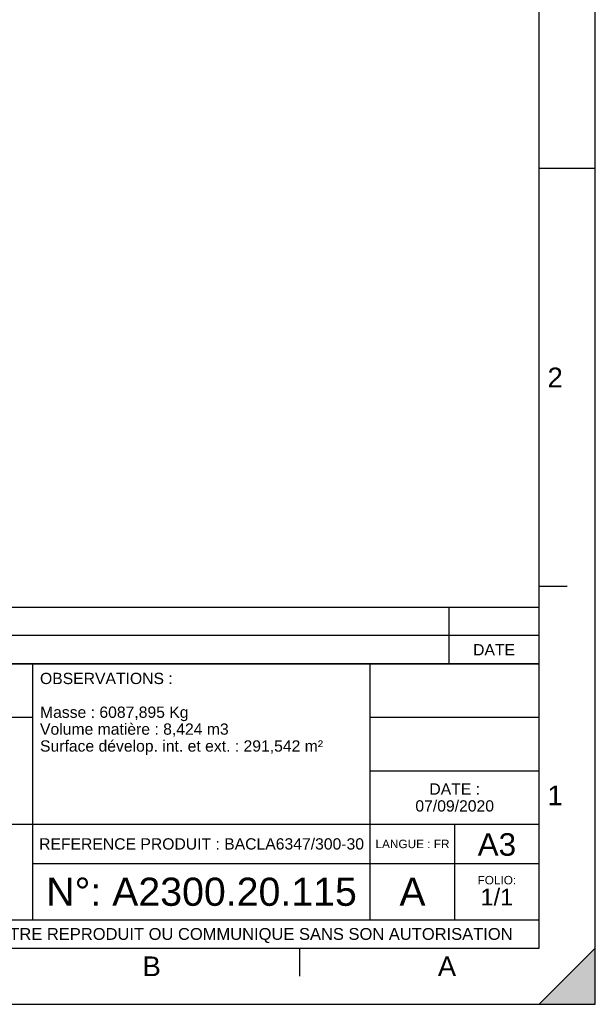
# Model space of a CAD drawing. Header units: millimetres. Extents: x 0 to 420, y 0 to 297.
# Tile 15 of 30: x 318 to 420, y 0 to 175. Entities that reach past the tile are written whole.
import ezdxf

# ---------------------------------------------------------------- set-up
doc = ezdxf.new("R2010")
doc.units = ezdxf.units.MM
doc.header["$LTSCALE"] = 23.1
doc.layers.get('0').update_dxf_attribs({"linetype": 'CONTINUOUS'})
doc.styles.get("Standard").update_dxf_attribs({"font": 'arial.ttf'})
doc.styles.add('TEXTSTYLE_2', font='arial.ttf')

# ---------------------------------------------------------------- blocks, each defined once
blk = doc.blocks.new('MARGEA3_BL0', base_point=(210.000078, 148.5))
at = {"color": 7, "linetype": 'Continuous'}
for p, q in [((420, 0), (420, 296.999914)), ((420.000078, 0.000001), (420.000078, 297.000001)), ((410.000078, 10.000001), (410.000078, 287.000001)), ((420.000078, 148.500001), (410.000078, 148.500001)), ((415.000078, 74.250001), (410.000078, 74.250001)), ((10.000078, 10.000001), (410.000078, 10.000001)), ((367.500078, 5.000001), (367.500078, 10.000001)), ((420, 10), (410, 0)), ((420, 10), (410, 0)), ((420.000078, 10.000001), (410.000078, 0.000001)), ((420, 0), (420, 10)), ((420.000078, 0.000001), (420.000078, 10.000001)), ((0.000078, 0), (420.000078, 0)), ((410, 0), (420, 0)), ((410.000078, 0.000001), (420.000078, 0.000001))]:
    blk.add_line(p, q, dxfattribs=at)
blk.add_solid([(420, 10), (410, 0), (420, 0)], dxfattribs=at)
at = {"color": 7, "linetype": 'Continuous', "style": 'TEXTSTYLE_2', "oblique": 0.00001872}
for s, p in [('2', (411.500078, 109.625001)), ('1', (411.500078, 35.375001)), ('B', (339.500078, 5.000001)), ('A', (392.000078, 5.000001))]:
    blk.add_text(s, height=3.5, dxfattribs=at).set_placement(p)
blk = doc.blocks.new('*T5')
at = {"color": 2, "linetype": 'Continuous'}
for p, q in [((0, 0), (0, 50.5)), ((0, 50.5), (190, 50.5)), ((25, 22), (25, 50.5)), ((100, 5), (100, 50.5)), ((160, 5), (160, 50.5)), ((190, 0), (190, 50.5)), ((0, 41), (100, 41)), ((160, 41), (190, 41)), ((0, 31.5), (25, 31.5)), ((160, 31.5), (190, 31.5)), ((0, 22), (190, 22)), ((175, 5), (175, 22)), ((100, 15), (190, 15)), ((0, 5), (190, 5)), ((0, 0), (190, 0))]:
    blk.add_line(p, q, dxfattribs=at)
at = {"color": 5, "linetype": 'Continuous', "line_spacing_factor": 0.9}
for s, insert, char_height, width, attachment_point in [('MATIERE :\\P ', (1.28, 48.9), 2, 27.8662, 1), ('TOLERANCES GENERALES :\\P±10 mm', (26.28, 48.9), 2, 76.5502, 1), ('OBSERVATIONS :\\P \\PMasse : 6087,895 Kg\\PVolume matière : 8,424 m3\\PSurface dévelop. int. et ext. : 291,542 m²', (101.28, 48.9), 2, 100.5056, 1), ('ECHELLE :\\P\\H2.5;11:500', (1.28, 39.4), 2, 28.5204, 1), ("TITRE :\\PMICRO STATION D'EPURATION\\PBIOXYMOP 300EH - DV30 TAMI\\PBIOXYMOP MAX", (26.28, 39.4), 2, 83.4796, 1), ('DATE :\\P07/09/2020', (175, 29.25), 2, 27.9554, 2), ('REFERENCE PRODUIT : BACLA6347/300-30', (130, 19.5), 2, 115.3457, 2), ('LANGUE : FR', (167.5, 19.25), 1.5, 26.2639, 2), ('A3', (182.5, 20.4), 4, 13.6506, 2), ('N°: A2300.20.115', (130, 12.5), 5, 110.3346, 2), ('A', (167.5, 12.5), 5, 9.2937, 2), ('FOLIO:  \\P\\H3.0;1/1', (182.5, 12.81), 1.5, 16.0372, 2), ('CE PLAN EST LA PROPRIETE DE LA SOCIETE F2F ET NE PEUT ETRE REPRODUIT OU COMMUNIQUE SANS SON AUTORISATION', (95, 3.55), 2.1, 360.4506, 2)]:
    blk.add_mtext(s, dxfattribs=dict(at, insert=insert, char_height=char_height, width=width, attachment_point=attachment_point))
blk = doc.blocks.new('*T6')
at = {"color": 2, "linetype": 'Continuous'}
for p, q in [((190, 10), (0, 10)), ((0, 0), (0, 10)), ((8, 0), (8, 10)), ((16, 0), (16, 10)), ((174, 0), (174, 10)), ((190, 0), (190, 10)), ((190, 5), (0, 5)), ((190, 0), (0, 0))]:
    blk.add_line(p, q, dxfattribs=at)
at = {"color": 5, "linetype": 'Continuous', "char_height": 2, "line_spacing_factor": 0.9}
for s, insert, width, attachment_point in [('REV', (4, 3.5), 11.4647, 2), ('PAR', (12, 3.5), 11.4647, 2), ('NATURE DE LA MODIFICATION', (17.28, 3.5), 82.7212, 1), ('DATE', (182, 3.5), 14.8699, 2)]:
    blk.add_mtext(s, dxfattribs=dict(at, insert=insert, width=width, attachment_point=attachment_point))

msp = doc.modelspace()

# ---------------------------------------------------------------- linework, layer by layer
at = {"color": 7, "linetype": 'Continuous'}
for p, q in [((420, 0), (420, 297)), ((0, 0), (420, 0))]:
    msp.add_line(p, q, dxfattribs=at)

# ---------------------------------------------------------------- block references
msp.add_blockref('MARGEA3_BL0', (210, 148.5), dxfattribs=at)
for name, p in [('*T6', (220, 60.5)), ('*T5', (220, 10))]:
    msp.add_blockref(name, p)

doc.saveas('drawing.dxf')
